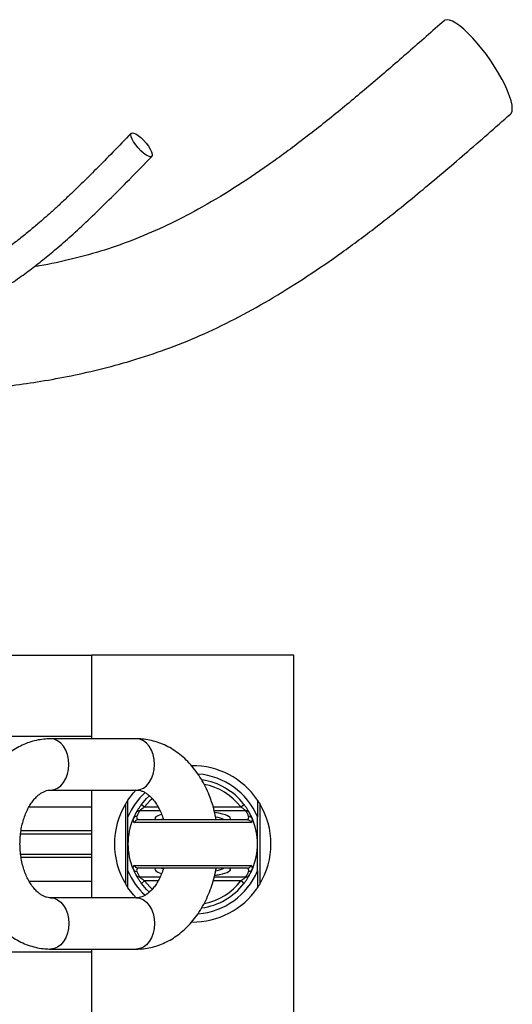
# Model space of a CAD drawing. Header units: millimetres. Extents: x 896 to 16363, y 5425 to 12175.
# Tile 15 of 15: x 15450 to 16363, y 8878 to 10704. Entities that reach past the tile are written whole.
import ezdxf

# ---------------------------------------------------------------- set-up
doc = ezdxf.new("R2010")
doc.units = ezdxf.units.MM
doc.header["$LTSCALE"] = 5

msp = doc.modelspace()

# ---------------------------------------------------------------- linework, layer by layer
at = {"color": 7, "linetype": 'Continuous', "lineweight": 25}
for p, q in [((15208.3, 9525.2), (15583.3, 9525.2)), ((15583.3, 9525.2), (15583.3, 9370.2)), ((15958.3, 9525.2), (15583.3, 9525.2)), ((15958.3, 8825.2), (15958.3, 9525.2)), ((14883.3, 9375.2), (15583.3, 9375.2)), ((15666.5, 9370.2), (15507.4, 9370.2)), ((15507.4, 9275.2), (15666.5, 9275.2)), ((15583.3, 9275.2), (15583.3, 9075.2)), ((15646.7, 9100.3), (15646.7, 9250.1)), ((15675.8, 9248.5), (15681.7, 9243.9)), ((15859.9, 9243.9), (15865.9, 9248.5)), ((15895, 9250.1), (15895, 9100.3)), ((15650.8, 9175.2), (15650.8, 9225.2)), ((15890.8, 9175.2), (15890.8, 9225.2)), ((15878.8, 9215.2), (15662.9, 9215.2)), ((15669.9, 9220.2), (15871.8, 9220.2)), ((15650.8, 9125.2), (15650.8, 9175.2)), ((15890.8, 9125.2), (15890.8, 9175.2)), ((15662.9, 9135.2), (15878.8, 9135.2)), ((15871.8, 9130.2), (15669.9, 9130.2)), ((15681.7, 9106.5), (15675.8, 9101.9)), ((15865.9, 9101.9), (15859.9, 9106.5)), ((15666.5, 9075.2), (15507.4, 9075.2)), ((14883.3, 8975.2), (15583.3, 8975.2)), ((15507.4, 8980.2), (15666.5, 8980.2)), ((15583.3, 8980.2), (15583.3, 8825.2))]:
    msp.add_line(p, q, dxfattribs=at)
at = {"color": 8, "linetype": 'Continuous', "lineweight": 25}
for p, q in [((15467.5, 9244), (15583.3, 9244)), ((15681.7, 9243.9), (15706.6, 9243.9)), ((15808.7, 9243.9), (15859.9, 9243.9)), ((15710.4, 9236.5), (15672.1, 9236.5)), ((15869.6, 9236.5), (15810.7, 9236.5)), ((15451.8, 9194.1), (15583.3, 9194.1)), ((15452.7, 9199.9), (15583.3, 9199.9)), ((15451.9, 9156.3), (15583.3, 9156.3)), ((15452.7, 9150.5), (15583.3, 9150.5)), ((15672.1, 9113.9), (15710.3, 9113.9)), ((15810.7, 9113.9), (15869.6, 9113.9)), ((15467.4, 9106.4), (15583.3, 9106.4)), ((15706.6, 9106.5), (15681.7, 9106.5)), ((15859.9, 9106.5), (15808.7, 9106.5))]:
    msp.add_line(p, q, dxfattribs=at)
at = {"color": 7, "linetype": 'Continuous', "lineweight": 25, "flags": 128}
for points in [[(16359.8, 10528.9), (16361, 10530.2), (16362.7, 10534), (16363.2, 10539.2), (16362.7, 10545.7), (16361, 10553.4), (16358.3, 10562.2), (16354.5, 10571.9), (16349.8, 10582.3), (16344.2, 10593.3), (16337.8, 10604.7), (16330.8, 10616.2), (16323.2, 10627.8), (16315.1, 10639.1), (16306.8, 10650), (16298.3, 10660.4), (16289.9, 10669.9), (16281.5, 10678.6), (16273.5, 10686.1), (16265.9, 10692.5), (16258.8, 10697.5), (16252.5, 10701.1), (16246.9, 10703.3), (16242.2, 10704), (16238.4, 10703.1), (16236.9, 10702.1)], [(15655.9, 10490.6), (15656.5, 10493), (15658.4, 10494.1), (15661.3, 10493.8), (15665.2, 10492.1), (15669.7, 10489.2), (15674.7, 10485.2), (15679.7, 10480.3), (15684.4, 10474.9), (15688.7, 10469.3), (15692.1, 10463.9), (15694.5, 10458.9), (15695.8, 10454.8), (15695.8, 10451.8), (15694.5, 10450), (15692.1, 10449.6), (15688.7, 10450.6), (15684.4, 10452.9), (15679.7, 10456.4), (15674.7, 10460.9), (15669.7, 10466.1), (15665.2, 10471.6), (15661.3, 10477.2), (15658.4, 10482.4), (15656.5, 10487), (15655.9, 10490.6)], [(15650.8, 9256.6), (15660.9, 9269.8), (15666.2, 9275.6)], [(15675.8, 9248.5), (15685.4, 9259.5), (15690.6, 9264.4)], [(15690.6, 9086), (15685.4, 9090.9), (15675.8, 9101.9)], [(15665.8, 9075.2), (15660.9, 9080.6), (15650.8, 9093.8)]]:
    msp.add_lwpolyline(points, dxfattribs=at)
at = {"color": 8, "linetype": 'Continuous', "lineweight": 25, "flags": 128}
for points in [[(15507.4, 9275.2), (15514, 9276.1), (15520.3, 9278.8), (15526.1, 9283.2), (15531.2, 9289.1), (15535.4, 9296.3), (15538.5, 9304.5), (15540.4, 9313.4), (15541, 9322.7), (15540.4, 9332), (15538.5, 9340.9), (15535.4, 9349.1), (15531.2, 9356.3), (15526.1, 9362.2), (15520.3, 9366.6), (15514, 9369.3), (15507.5, 9370.2)], [(15666.5, 9275.2), (15673.1, 9276.1), (15679.4, 9278.8), (15685.2, 9283.2), (15690.3, 9289.1), (15694.5, 9296.3), (15697.6, 9304.5), (15699.5, 9313.4), (15700.1, 9322.7), (15699.5, 9332), (15697.6, 9340.9), (15694.5, 9349.1), (15690.3, 9356.3), (15685.2, 9362.2), (15679.4, 9366.6), (15673.1, 9369.3), (15666.5, 9370.2), (15666.5, 9370.2)], [(15695.9, 9259.1), (15691.4, 9254.9), (15681.7, 9243.9)], [(15681.7, 9106.5), (15691.4, 9095.5), (15695.8, 9091.4)], [(15507.4, 9075.2), (15514, 9074.3), (15520.3, 9071.6), (15526.1, 9067.2), (15531.2, 9061.3), (15535.4, 9054.1), (15538.5, 9045.9), (15540.4, 9037), (15541, 9027.7), (15540.4, 9018.4), (15538.5, 9009.5), (15535.4, 9001.3), (15531.2, 8994.1), (15526.1, 8988.2), (15520.3, 8983.8), (15514, 8981.1), (15507.5, 8980.2)], [(15666.5, 9075.2), (15673.1, 9074.3), (15679.4, 9071.6), (15685.2, 9067.2), (15690.3, 9061.3), (15694.5, 9054.1), (15697.6, 9045.9), (15699.5, 9037), (15700.1, 9027.7), (15699.5, 9018.4), (15697.6, 9009.5), (15694.5, 9001.3), (15690.3, 8994.1), (15685.2, 8988.2), (15679.4, 8983.8), (15673.1, 8981.1), (15666.5, 8980.2)]]:
    msp.add_lwpolyline(points, dxfattribs=at)
at = {"color": 7, "linetype": 'Continuous', "lineweight": 25}
for centre, radius, start, end in [((15770.8, 9175.2), 145, 34.1484, 90.6211), ((15770.8, 9175.2), 130, 22.6199, 85.5708), ((15770.8, 9175.2), 120, 37.6262, 81.8051), ((15770.8, 9175.2), 130, 132.8133, 157.3801), ((15770.8, 9175.2), 145, 148.8902, 211.1098), ((15770.8, 9175.2), 145, 328.8902, 31.1098), ((15770.8, 9175.2), 120, 151.339, 157.1539), ((15667, 9218.9), 7.34, 88.7254, 156.827), ((15671.9, 9229.2), 7.3, 88.4964, 151.0501), ((15672.1, 9224.7), 5.19, 162.3254, 239.69), ((15770.8, 9182.6), 112.5, 151.339, 157.1539), ((15770.8, 9182.6), 112.5, 22.8461, 28.661), ((15869.7, 9229.2), 7.3, 28.9499, 91.5036), ((15869.6, 9224.7), 5.19, 300.31, 17.6746), ((15874.7, 9218.9), 7.34, 23.173, 91.2746), ((15770.8, 9175.2), 120, 22.8461, 28.661), ((15770.8, 9175.2), 120, 157.1539, 202.8461), ((15665.6, 9220.1), 5.63, 162.7903, 240.9577), ((15876, 9220.1), 5.63, 299.0423, 17.2097), ((15770.8, 9175.2), 120, 337.1539, 22.8461), ((15665.6, 9130.3), 5.63, 119.0423, 197.2097), ((15876, 9130.3), 5.63, 342.7903, 60.9577), ((15770.8, 9175.2), 130, 202.6199, 227.1686), ((15667, 9131.5), 7.34, 203.173, 271.2746), ((15770.8, 9175.2), 120, 202.8461, 208.661), ((15671.9, 9121.2), 7.3, 208.9499, 271.5036), ((15672.1, 9125.7), 5.19, 120.31, 197.6746), ((15770.8, 9167.8), 112.5, 202.8461, 208.661), ((15770.8, 9175.2), 130, 274.5141, 337.3801), ((15770.8, 9167.8), 112.5, 331.339, 337.1539), ((15869.7, 9121.2), 7.3, 268.4964, 331.0501), ((15869.6, 9125.7), 5.19, 342.3254, 59.69), ((15874.7, 9131.5), 7.34, 268.7254, 336.827), ((15770.8, 9175.2), 120, 331.339, 337.1539), ((15770.8, 9175.2), 120, 278.036, 322.3738), ((15770.8, 9175.2), 145, 269.3636, 325.8516)]:
    msp.add_arc(centre, radius, start, end, dxfattribs=at)
at = {"color": 8, "linetype": 'Continuous', "lineweight": 25}
for start, end in [(37.6262, 79.0649), (281.185, 322.3738)]:
    msp.add_arc((15770.8, 9175.2), 112.5, start, end, dxfattribs=at)
for centre, major_axis, ratio, start_param, end_param in [((15770.8, 9222.3), (70, 0), 0.194444, 2.55405, 3.30038), ((15770.8, 9222.3), (70, 0), 0.194444, 6.124398, 7.223953), ((15770.8, 9215), (62.5, 0), 0.217778, 0.392792, 0.824784), ((15770.8, 9215), (62.5, 0), 0.217778, 2.656633, 2.748801), ((15770.8, 9128), (70, 0), 0.194444, 2.982805, 3.731471), ((15770.8, 9135.4), (62.5, 0), 0.217778, 3.534384, 3.647206), ((15770.8, 9135.4), (62.5, 0), 0.217778, 5.474528, 5.890394), ((15770.8, 9128), (70, 0), 0.194444, 5.501087, 6.441973)]:
    msp.add_ellipse(centre, major_axis=major_axis, ratio=ratio, start_param=start_param, end_param=end_param, dxfattribs=at)
at = {"color": 7, "linetype": 'Continuous', "lineweight": 25}
msp.add_ellipse((15770.8, 9128), major_axis=(70, 0), ratio=0.194444, start_param=5.340168, end_param=5.501087, dxfattribs=at)
for points, knots in [([(16236.9, 10702.1), (16214.8, 10682.6), (16171.1, 10644.1), (16105.8, 10587.5), (16041.1, 10533.4), (15976.7, 10482.2), (15912.3, 10434.7), (15847.4, 10391.1), (15784.7, 10353.7), (15724.2, 10322.4), (15666.2, 10297), (15607.5, 10276.1), (15547.8, 10259.7), (15504.1, 10250), (15480.2, 10246.3), (15476.8, 10245.8)], [0, 0, 0, 0, 0.099761, 0.197441, 0.292618, 0.385025, 0.474683, 0.561743, 0.646264, 0.71788, 0.787169, 0.854644, 0.921519, 0.988919, 1, 1, 1, 1]), ([(15298.3, 10010.7), (15312.7, 10012.1), (15342.4, 10014.9), (15388.5, 10019.7), (15437.8, 10025.5), (15490.6, 10033.2), (15546.5, 10043.4), (15605.5, 10056.8), (15666.7, 10073.9), (15729.7, 10095), (15793.4, 10121.2), (15857.3, 10152.5), (15921.2, 10188.6), (15984.8, 10228.6), (16048.1, 10272.3), (16117.9, 10324.3), (16193.9, 10385.3), (16276.6, 10455.7), (16331.8, 10504.2), (16359.8, 10528.9)], [0, 0, 0, 0, 0.035033, 0.072491, 0.112581, 0.155605, 0.201982, 0.250951, 0.302912, 0.357304, 0.413504, 0.472423, 0.53313, 0.595601, 0.659785, 0.725638, 0.814225, 0.905508, 1, 1, 1, 1]), ([(15656.8, 10493.3), (15645.4, 10481.6), (15623.9, 10459.3), (15593.1, 10428), (15565.5, 10400.5), (15542.5, 10378.4), (15523.8, 10360.9), (15509.1, 10347.5), (15496, 10335.9), (15482.3, 10324), (15466.1, 10310.4), (15445.9, 10294.2), (15421.8, 10276.1), (15395.8, 10258), (15368.1, 10240.5), (15339.2, 10224.1), (15306.8, 10208.2), (15276.3, 10195.2), (15256, 10189), (15248.1, 10186.6)], [0, 0, 0, 0, 0.096193, 0.182401, 0.258583, 0.32476, 0.369772, 0.408666, 0.441468, 0.472196, 0.514497, 0.564868, 0.623222, 0.689484, 0.748158, 0.811787, 0.880312, 0.953772, 1, 1, 1, 1]), ([(15248, 10126.5), (15261.9, 10130.6), (15290, 10139), (15329.1, 10155.3), (15364.3, 10172.6), (15392.9, 10188.7), (15415.8, 10202.8), (15433.8, 10214.6), (15449.1, 10225.2), (15462.5, 10235), (15477.9, 10246.5), (15497.4, 10261.9), (15522.3, 10282.5), (15550.6, 10307.5), (15582.2, 10336.9), (15617, 10370.8), (15655, 10409.1), (15681.3, 10436.2), (15695, 10450.4)], [0, 0, 0, 0, 0.075997, 0.152795, 0.221925, 0.28324, 0.326589, 0.364842, 0.39805, 0.426277, 0.45372, 0.50161, 0.559707, 0.627912, 0.706081, 0.794117, 0.892056, 1, 1, 1, 1]), ([(15507.4, 9370.2), (15504.3, 9370.1), (15496.6, 9369.9), (15484.4, 9368.2), (15470.9, 9364.9), (15457.8, 9360), (15445.1, 9353.6), (15432.9, 9345.8), (15421.3, 9336.7), (15410.3, 9326.2), (15400.2, 9314.4), (15390.9, 9301.4), (15382.6, 9287.4), (15375.2, 9272.4), (15369, 9256.6), (15363.9, 9240.2), (15360, 9223.2), (15357.3, 9205.8), (15355.8, 9188.2), (15355.5, 9170.5), (15356.4, 9152.8), (15358.6, 9135.2), (15362, 9118), (15366.6, 9101.2), (15372.3, 9084.9), (15379.3, 9069.3), (15387.4, 9054.6), (15396.5, 9040.8), (15406.7, 9028.2), (15417.8, 9016.8), (15429.7, 9006.8), (15442.3, 8998.3), (15455.5, 8991.4), (15469.1, 8986.1), (15482.9, 8982.4), (15495.7, 8980.5), (15503.9, 8980.3), (15507.4, 8980.2)], [0, 0, 0, 0, 0.018361, 0.045573, 0.072781, 0.100096, 0.127624, 0.155447, 0.18362, 0.212163, 0.241059, 0.270261, 0.299703, 0.329312, 0.359023, 0.388786, 0.418562, 0.448339, 0.478118, 0.507907, 0.537719, 0.567565, 0.597459, 0.627412, 0.657431, 0.687511, 0.717627, 0.747726, 0.77774, 0.80758, 0.837152, 0.866369, 0.895175, 0.923551, 0.951524, 0.979157, 1, 1, 1, 1]), ([(15814.2, 9220.2), (15813.5, 9224.3), (15811.7, 9234.1), (15807.4, 9249.2), (15801.7, 9265.5), (15794.7, 9281.1), (15786.6, 9295.8), (15777.5, 9309.6), (15767.3, 9322.2), (15756.2, 9333.6), (15744.3, 9343.6), (15731.6, 9352.1), (15718.5, 9359), (15704.9, 9364.3), (15691.1, 9367.9), (15678.3, 9369.9), (15670.1, 9370.1), (15666.5, 9370.2)], [0, 0, 0, 0, 0.049619, 0.120338, 0.191212, 0.26223, 0.333331, 0.404394, 0.475255, 0.545707, 0.615524, 0.684504, 0.752513, 0.819508, 0.885551, 0.950792, 1, 1, 1, 1]), ([(15507.4, 9075.2), (15506.8, 9075.2), (15504.3, 9075.3), (15500.3, 9076), (15494.9, 9078), (15489.6, 9080.9), (15484.1, 9085.1), (15478.4, 9090.6), (15472.8, 9097.5), (15467.6, 9105.6), (15462.9, 9114.8), (15458.8, 9125), (15455.4, 9136), (15452.9, 9147.7), (15451.2, 9159.9), (15450.5, 9172.3), (15450.8, 9184.8), (15452, 9197.1), (15454.1, 9209.1), (15457.1, 9220.4), (15460.9, 9231), (15465.4, 9240.6), (15470.3, 9249.1), (15475.6, 9256.5), (15481.1, 9262.6), (15486.7, 9267.4), (15492.1, 9271), (15497.4, 9273.4), (15502.5, 9274.9), (15505.7, 9275.1), (15507.4, 9275.2)], [0, 0, 0, 0, 0.017181, 0.062139, 0.101414, 0.137691, 0.172273, 0.208942, 0.244632, 0.279886, 0.315024, 0.350174, 0.385415, 0.420777, 0.456249, 0.491799, 0.527379, 0.562931, 0.59839, 0.63371, 0.668859, 0.703829, 0.738651, 0.773414, 0.808241, 0.843387, 0.879296, 0.916692, 0.956783, 1, 1, 1, 1]), ([(15666.5, 9275.2), (15667.2, 9275.2), (15669.6, 9275.1), (15673.7, 9274.4), (15679.1, 9272.4), (15684.4, 9269.5), (15689.9, 9265.3), (15695.5, 9259.8), (15701.1, 9252.9), (15706.4, 9244.8), (15711.1, 9235.5), (15714.5, 9227.3), (15716.1, 9221.9), (15716.6, 9220.2)], [0, 0, 0, 0, 0.046897, 0.169609, 0.276812, 0.375829, 0.470221, 0.57031, 0.667726, 0.763954, 0.859862, 0.955805, 1, 1, 1, 1]), ([(15646.7, 9250.1), (15647.2, 9250.9), (15647.6, 9251.6), (15648.5, 9253), (15648.9, 9253.7), (15649.7, 9254.9), (15650.1, 9255.5), (15650.7, 9256.3), (15650.8, 9256.6), (15650.8, 9256.6)], [0, 0, 0, 0, 0.25, 0.25, 0.5, 0.5, 0.75, 0.75, 1, 1, 1, 1]), ([(15675.8, 9248.5), (15674.6, 9246.9), (15673.4, 9245.2), (15671.2, 9242), (15670.1, 9240.4), (15668.7, 9238.2), (15668.3, 9237.5), (15667.5, 9236.2), (15667.2, 9235.6), (15666.5, 9234.5), (15666.3, 9234), (15665.8, 9233.3), (15665.7, 9233), (15665.5, 9232.8)], [0, 0, 0, 0, 0.25, 0.25, 0.5, 0.5, 0.625, 0.625, 0.75, 0.75, 0.875, 0.875, 1, 1, 1, 1]), ([(15672.1, 9236.5), (15672.2, 9236.6), (15672.4, 9236.8), (15672.9, 9237.3), (15673.3, 9237.5), (15674.3, 9238.4), (15675.1, 9239.1), (15676.8, 9240.5), (15677.8, 9241.2), (15679.7, 9242.5), (15680.7, 9243.2), (15681.7, 9243.9)], [0, 0, 0, 0, 0.125, 0.125, 0.25, 0.25, 0.5, 0.5, 0.75, 0.75, 1, 1, 1, 1]), ([(15859.9, 9243.9), (15861, 9243.2), (15861.9, 9242.5), (15863.9, 9241.2), (15864.8, 9240.5), (15866.6, 9239.1), (15867.4, 9238.4), (15868.4, 9237.5), (15868.7, 9237.3), (15869.2, 9236.8), (15869.4, 9236.6), (15869.6, 9236.5)], [0, 0, 0, 0, 0.25, 0.25, 0.5, 0.5, 0.75, 0.75, 0.875, 0.875, 1, 1, 1, 1]), ([(15876.1, 9232.8), (15876, 9233), (15875.9, 9233.3), (15875.4, 9234.1), (15875.1, 9234.5), (15874.5, 9235.6), (15874.2, 9236.2), (15873.4, 9237.6), (15872.9, 9238.3), (15872, 9239.7), (15871.5, 9240.5), (15870.5, 9242.1), (15869.9, 9242.9), (15868.3, 9245.3), (15867.1, 9246.9), (15865.9, 9248.5)], [0, 0, 0, 0, 0.125, 0.125, 0.25, 0.25, 0.375, 0.375, 0.5, 0.5, 0.625, 0.625, 0.75, 0.75, 1, 1, 1, 1]), ([(15890.8, 9256.6), (15890.8, 9256.6), (15890.9, 9256.5), (15891, 9256.3), (15891.2, 9256.1), (15891.4, 9255.7), (15891.6, 9255.5), (15892, 9254.9), (15892.1, 9254.6), (15892.8, 9253.7), (15893.2, 9253), (15894.1, 9251.6), (15894.5, 9250.9), (15895, 9250.1)], [0, 0, 0, 0, 0.125, 0.125, 0.25, 0.25, 0.375, 0.375, 0.5, 0.5, 0.75, 0.75, 1, 1, 1, 1]), ([(15669.5, 9220.2), (15668.8, 9220.1), (15668.1, 9220), (15666.7, 9219.5), (15666.1, 9219.1), (15664.9, 9218.3), (15664.4, 9217.7), (15663.5, 9216.6), (15663.2, 9215.9), (15662.9, 9215.2)], [0, 0, 0, 0, 0.25, 0.25, 0.5, 0.5, 0.75, 0.75, 1, 1, 1, 1]), ([(15872.2, 9220.2), (15872.9, 9220.1), (15873.6, 9220), (15875, 9219.5), (15875.6, 9219.1), (15876.8, 9218.3), (15877.3, 9217.7), (15878.2, 9216.6), (15878.5, 9215.9), (15878.8, 9215.2)], [0, 0, 0, 0, 0.25, 0.25, 0.5, 0.5, 0.75, 0.75, 1, 1, 1, 1]), ([(15669.5, 9130.2), (15668.8, 9130.2), (15668.1, 9130.4), (15666.7, 9130.9), (15666.1, 9131.2), (15664.9, 9132.1), (15664.4, 9132.7), (15663.5, 9133.8), (15663.2, 9134.5), (15662.9, 9135.2)], [0, 0, 0, 0, 0.25, 0.25, 0.5, 0.5, 0.75, 0.75, 1, 1, 1, 1]), ([(15872.2, 9130.2), (15872.9, 9130.2), (15873.6, 9130.4), (15875, 9130.9), (15875.6, 9131.2), (15876.8, 9132.1), (15877.3, 9132.7), (15878.2, 9133.8), (15878.5, 9134.5), (15878.8, 9135.2)], [0, 0, 0, 0, 0.25, 0.25, 0.5, 0.5, 0.75, 0.75, 1, 1, 1, 1]), ([(15665.5, 9117.6), (15665.7, 9117.4), (15665.8, 9117.1), (15666.3, 9116.3), (15666.5, 9115.9), (15667.2, 9114.8), (15667.5, 9114.2), (15668.3, 9112.8), (15668.7, 9112.1), (15669.7, 9110.7), (15670.2, 9109.9), (15671.2, 9108.3), (15671.7, 9107.5), (15673.4, 9105.1), (15674.6, 9103.5), (15675.8, 9101.9)], [0, 0, 0, 0, 0.125, 0.125, 0.25, 0.25, 0.375, 0.375, 0.5, 0.5, 0.625, 0.625, 0.75, 0.75, 1, 1, 1, 1]), ([(15716.7, 9130.2), (15716.7, 9130.2), (15715.7, 9126.4), (15713, 9119.5), (15708.7, 9109.8), (15703.7, 9101.3), (15698.4, 9093.9), (15692.9, 9087.8), (15687.3, 9083), (15681.9, 9079.4), (15676.6, 9077), (15671.5, 9075.5), (15668.2, 9075.3), (15666.5, 9075.2)], [0, 0, 0, 0, 0.000971, 0.096837, 0.192216, 0.28719, 0.382002, 0.476991, 0.57285, 0.670788, 0.772785, 0.88213, 1, 1, 1, 1]), ([(15666.5, 8980.2), (15669.6, 8980.3), (15677.4, 8980.4), (15689.6, 8982.2), (15703.1, 8985.5), (15716.2, 8990.4), (15728.9, 8996.8), (15741.1, 9004.5), (15752.7, 9013.7), (15763.6, 9024.2), (15773.8, 9036), (15783.1, 9049), (15791.4, 9063), (15798.7, 9078), (15805, 9093.8), (15810, 9110.2), (15813.1, 9122.5), (15814.1, 9129.2), (15814.2, 9130.2)], [0, 0, 0, 0, 0.043347, 0.107587, 0.171818, 0.236302, 0.301288, 0.366971, 0.43348, 0.500863, 0.569079, 0.638019, 0.707523, 0.777422, 0.847564, 0.917826, 0.988119, 1, 1, 1, 1]), ([(15681.7, 9106.5), (15680.7, 9107.2), (15679.7, 9107.8), (15677.8, 9109.2), (15676.9, 9109.9), (15675.1, 9111.3), (15674.3, 9112), (15673.3, 9112.9), (15672.9, 9113.1), (15672.4, 9113.6), (15672.2, 9113.8), (15672.1, 9113.9)], [0, 0, 0, 0, 0.25, 0.25, 0.5, 0.5, 0.75, 0.75, 0.875, 0.875, 1, 1, 1, 1]), ([(15869.6, 9113.9), (15869.4, 9113.8), (15869.2, 9113.6), (15868.7, 9113.1), (15868.4, 9112.9), (15867.4, 9112), (15866.6, 9111.3), (15864.8, 9109.9), (15863.9, 9109.2), (15862, 9107.9), (15861, 9107.2), (15859.9, 9106.5)], [0, 0, 0, 0, 0.125, 0.125, 0.25, 0.25, 0.5, 0.5, 0.75, 0.75, 1, 1, 1, 1]), ([(15865.9, 9101.9), (15867.1, 9103.5), (15868.3, 9105.2), (15870.5, 9108.4), (15871.6, 9109.9), (15872.9, 9112.1), (15873.4, 9112.9), (15874.2, 9114.2), (15874.5, 9114.8), (15875.2, 9115.9), (15875.4, 9116.4), (15875.9, 9117.1), (15876, 9117.4), (15876.1, 9117.6)], [0, 0, 0, 0, 0.25, 0.25, 0.5, 0.5, 0.625, 0.625, 0.75, 0.75, 0.875, 0.875, 1, 1, 1, 1]), ([(15650.8, 9093.8), (15650.8, 9093.8), (15650.8, 9093.9), (15650.6, 9094.1), (15650.5, 9094.3), (15650.2, 9094.7), (15650.1, 9094.9), (15649.7, 9095.5), (15649.5, 9095.8), (15648.9, 9096.7), (15648.5, 9097.4), (15647.6, 9098.8), (15647.2, 9099.5), (15646.7, 9100.3)], [0, 0, 0, 0, 0.125, 0.125, 0.25, 0.25, 0.375, 0.375, 0.5, 0.5, 0.75, 0.75, 1, 1, 1, 1]), ([(15895, 9100.3), (15894.5, 9099.5), (15894.1, 9098.8), (15893.2, 9097.4), (15892.8, 9096.7), (15892, 9095.5), (15891.6, 9094.9), (15891, 9094.1), (15890.8, 9093.8), (15890.8, 9093.8)], [0, 0, 0, 0, 0.25, 0.25, 0.5, 0.5, 0.75, 0.75, 1, 1, 1, 1])]:
    msp.add_open_spline(points, degree=3, knots=knots, dxfattribs=at)
for points in [[(15650.8, 9225.2), (15650.8, 9236.1), (15650.8, 9246.5), (15650.8, 9256.6)], [(15890.8, 9256.6), (15890.8, 9246.5), (15890.8, 9236.1), (15890.8, 9225.2)], [(15669.5, 9220.2), (15669.6, 9220.2), (15669.7, 9220.2), (15669.9, 9220.2)], [(15871.8, 9220.2), (15871.9, 9220.2), (15872.1, 9220.2), (15872.2, 9220.2)], [(15650.8, 9093.8), (15650.8, 9103.9), (15650.8, 9114.3), (15650.8, 9125.2)], [(15669.9, 9130.2), (15669.7, 9130.2), (15669.6, 9130.2), (15669.5, 9130.2)], [(15872.2, 9130.2), (15872.1, 9130.2), (15871.9, 9130.2), (15871.8, 9130.2)], [(15890.8, 9125.2), (15890.8, 9114.3), (15890.8, 9103.9), (15890.8, 9093.8)]]:
    msp.add_open_spline(points, degree=3, dxfattribs=at)

doc.saveas('drawing.dxf')
